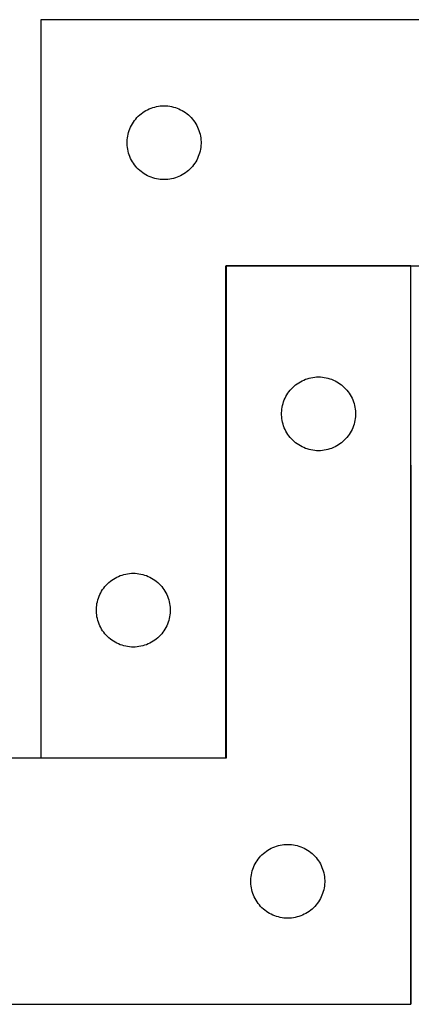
# Model space of a CAD drawing. Header units: millimetres. Extents: x 7 to 1491, y 7 to 438.
# Tile 2 of 6: x 399 to 558, y 37 to 438. Entities that reach past the tile are written whole.
import ezdxf

# ---------------------------------------------------------------- set-up
doc = ezdxf.new("R2010")
doc.units = ezdxf.units.MM
doc.layers.add('COMMON', color=5, linetype='CONTINUOUS', true_color=0x0000ff)
doc.layers.add('CUT', color=7, linetype='CONTINUOUS', true_color=0x000000)

msp = doc.modelspace()

# ---------------------------------------------------------------- linework, layer by layer
at = {"layer": 'COMMON'}
for p, q in [((482.791049, 337.455083), (482.791049, 137.655084)), ((557.89105, 337.555084), (482.89105, 337.555084)), ((557.991051, 37.455083), (557.991051, 256.549378)), ((482.691049, 137.555084), (407.691049, 137.555084))]:
    msp.add_line(p, q, dxfattribs=at)
at = {"layer": 'CUT'}
for p, q in [((407.691049, 437.655084), (407.691049, 137.655084)), ((657.691049, 437.655084), (407.691049, 437.655084)), ((448.999733, 399.880509), (449.640606, 400.311718)), ((449.640606, 400.311718), (450.302828, 400.709363)), ((450.302828, 400.709363), (450.984642, 401.07239)), ((450.984642, 401.07239), (451.684241, 401.399838)), ((451.684241, 401.399838), (452.399768, 401.690837)), ((452.399768, 401.690837), (453.129327, 401.944615)), ((453.129327, 401.944615), (453.870982, 402.1605)), ((453.870982, 402.1605), (454.622768, 402.33792)), ((454.622768, 402.33792), (455.382691, 402.476403)), ((455.382691, 402.476403), (456.148734, 402.575582)), ((456.148734, 402.575582), (456.918868, 402.635196)), ((456.918868, 402.635196), (457.691049, 402.655084)), ((457.691049, 402.655084), (458.463231, 402.635196)), ((458.463231, 402.635196), (459.233364, 402.575582)), ((459.233364, 402.575582), (459.999408, 402.476403)), ((459.999408, 402.476403), (460.75933, 402.33792)), ((460.75933, 402.33792), (461.511116, 402.1605)), ((461.511116, 402.1605), (462.252772, 401.944615)), ((462.252772, 401.944615), (462.982331, 401.690837)), ((462.982331, 401.690837), (463.697858, 401.399838)), ((463.697858, 401.399838), (464.397456, 401.07239)), ((464.397456, 401.07239), (465.07927, 400.709363)), ((465.07927, 400.709363), (465.741492, 400.311718)), ((465.741492, 400.311718), (466.382366, 399.880509)), ((445.245894, 396.02874), (445.693461, 396.658298)), ((445.693461, 396.658298), (446.172843, 397.263982)), ((446.172843, 397.263982), (446.682769, 397.844184)), ((446.682769, 397.844184), (447.221887, 398.397367)), ((447.221887, 398.397367), (447.788767, 398.922063)), ((447.788767, 398.922063), (448.381907, 399.416881)), ((448.381907, 399.416881), (448.999733, 399.880509)), ((466.382366, 399.880509), (467.000191, 399.416881)), ((467.000191, 399.416881), (467.593331, 398.922063)), ((467.593331, 398.922063), (468.160212, 398.397367)), ((468.160212, 398.397367), (468.69933, 397.844184)), ((468.69933, 397.844184), (469.209256, 397.263982)), ((469.209256, 397.263982), (469.688638, 396.658298)), ((469.688638, 396.658298), (470.136204, 396.02874)), ((443.288801, 391.847369), (443.523711, 392.58322)), ((443.523711, 392.58322), (443.79619, 393.306003)), ((443.79619, 393.306003), (444.105515, 394.0138)), ((444.105515, 394.0138), (444.450867, 394.704735)), ((444.450867, 394.704735), (444.83133, 395.376976)), ((444.83133, 395.376976), (445.245894, 396.02874)), ((470.136204, 396.02874), (470.550769, 395.376976)), ((470.550769, 395.376976), (470.931231, 394.704735)), ((470.931231, 394.704735), (471.276583, 394.0138)), ((471.276583, 394.0138), (471.585909, 393.306003)), ((471.585909, 393.306003), (471.858388, 392.58322)), ((471.858388, 392.58322), (472.093297, 391.847369)), ((442.696022, 388.041303), (442.735786, 388.812716)), ((442.735786, 388.812716), (442.815209, 389.58106)), ((442.815209, 389.58106), (442.93408, 390.344296)), ((442.93408, 390.344296), (443.092084, 391.1004)), ((443.092084, 391.1004), (443.288801, 391.847369)), ((472.093297, 391.847369), (472.290015, 391.1004)), ((472.290015, 391.1004), (472.448019, 390.344296)), ((472.448019, 390.344296), (472.566889, 389.58106)), ((472.566889, 389.58106), (472.646312, 388.812716)), ((472.646312, 388.812716), (472.686076, 388.041303)), ((442.696022, 387.268866), (442.696022, 388.041303)), ((442.735786, 386.497452), (442.696022, 387.268866)), ((442.815209, 385.729109), (442.735786, 386.497452)), ((442.93408, 384.965873), (442.815209, 385.729109)), ((443.092084, 384.209768), (442.93408, 384.965873)), ((443.288801, 383.4628), (443.092084, 384.209768)), ((472.290015, 384.209768), (472.093297, 383.4628)), ((472.448019, 384.965873), (472.290015, 384.209768)), ((472.566889, 385.729109), (472.448019, 384.965873)), ((472.646312, 386.497452), (472.566889, 385.729109)), ((472.686076, 387.268866), (472.646312, 386.497452)), ((472.686076, 388.041303), (472.686076, 387.268866)), ((443.523711, 382.726949), (443.288801, 383.4628)), ((443.79619, 382.004166), (443.523711, 382.726949)), ((444.105515, 381.296368), (443.79619, 382.004166)), ((444.450867, 380.605433), (444.105515, 381.296368)), ((444.83133, 379.933192), (444.450867, 380.605433)), ((470.931231, 380.605433), (470.550769, 379.933192)), ((471.276583, 381.296368), (470.931231, 380.605433)), ((471.585909, 382.004166), (471.276583, 381.296368)), ((471.858388, 382.726949), (471.585909, 382.004166)), ((472.093297, 383.4628), (471.858388, 382.726949)), ((445.245894, 379.281428), (444.83133, 379.933192)), ((445.693461, 378.65187), (445.245894, 379.281428)), ((446.172843, 378.046187), (445.693461, 378.65187)), ((446.682769, 377.465984), (446.172843, 378.046187)), ((447.221887, 376.912801), (446.682769, 377.465984)), ((447.788767, 376.388105), (447.221887, 376.912801)), ((448.381907, 375.893287), (447.788767, 376.388105)), ((467.593331, 376.388105), (467.000191, 375.893287)), ((468.160212, 376.912801), (467.593331, 376.388105)), ((468.69933, 377.465984), (468.160212, 376.912801)), ((469.209256, 378.046187), (468.69933, 377.465984)), ((469.688638, 378.65187), (469.209256, 378.046187)), ((470.136204, 379.281428), (469.688638, 378.65187)), ((470.550769, 379.933192), (470.136204, 379.281428)), ((448.999733, 375.429659), (448.381907, 375.893287)), ((449.640606, 374.998451), (448.999733, 375.429659)), ((450.302828, 374.600806), (449.640606, 374.998451)), ((450.984642, 374.237778), (450.302828, 374.600806)), ((451.684241, 373.910331), (450.984642, 374.237778)), ((452.399768, 373.619332), (451.684241, 373.910331)), ((453.129327, 373.365554), (452.399768, 373.619332)), ((453.870982, 373.149668), (453.129327, 373.365554)), ((454.622768, 372.972249), (453.870982, 373.149668)), ((455.382691, 372.833766), (454.622768, 372.972249)), ((456.148734, 372.734586), (455.382691, 372.833766)), ((456.918868, 372.674973), (456.148734, 372.734586)), ((457.691049, 372.655084), (456.918868, 372.674973)), ((458.463231, 372.674973), (457.691049, 372.655084)), ((459.233364, 372.734586), (458.463231, 372.674973)), ((459.999408, 372.833766), (459.233364, 372.734586)), ((460.75933, 372.972249), (459.999408, 372.833766)), ((461.511116, 373.149668), (460.75933, 372.972249)), ((462.252772, 373.365554), (461.511116, 373.149668)), ((462.982331, 373.619332), (462.252772, 373.365554)), ((463.697858, 373.910331), (462.982331, 373.619332)), ((464.397456, 374.237778), (463.697858, 373.910331)), ((465.07927, 374.600806), (464.397456, 374.237778)), ((465.741492, 374.998451), (465.07927, 374.600806)), ((466.382366, 375.429659), (465.741492, 374.998451)), ((467.000191, 375.893287), (466.382366, 375.429659)), ((482.691049, 137.655084), (482.691049, 337.655084)), ((482.691049, 337.655084), (657.691049, 337.655084)), ((557.89105, 337.455083), (482.89105, 337.455083)), ((482.89105, 337.455083), (482.89105, 137.455083)), ((557.89105, 37.455083), (557.89105, 337.455083)), ((517.322769, 292.137919), (518.082692, 292.276402)), ((518.082692, 292.276402), (518.848735, 292.375581)), ((518.848735, 292.375581), (519.618869, 292.435195)), ((519.618869, 292.435195), (520.39105, 292.455083)), ((520.39105, 292.455083), (521.163232, 292.435195)), ((521.163232, 292.435195), (521.933365, 292.375581)), ((521.933365, 292.375581), (522.699409, 292.276402)), ((522.699409, 292.276402), (523.459331, 292.137919)), ((509.38277, 287.644183), (509.921888, 288.197366)), ((509.921888, 288.197366), (510.488768, 288.722062)), ((510.488768, 288.722062), (511.081908, 289.21688)), ((511.081908, 289.21688), (511.699734, 289.680508)), ((511.699734, 289.680508), (512.340607, 290.111717)), ((512.340607, 290.111717), (513.002829, 290.509362)), ((513.002829, 290.509362), (513.684643, 290.872389)), ((513.684643, 290.872389), (514.384242, 291.199837)), ((514.384242, 291.199837), (515.099769, 291.490836)), ((515.099769, 291.490836), (515.829328, 291.744614)), ((515.829328, 291.744614), (516.570983, 291.960499)), ((516.570983, 291.960499), (517.322769, 292.137919)), ((523.459331, 292.137919), (524.211117, 291.960499)), ((524.211117, 291.960499), (524.952773, 291.744614)), ((524.952773, 291.744614), (525.682332, 291.490836)), ((525.682332, 291.490836), (526.397859, 291.199837)), ((526.397859, 291.199837), (527.097457, 290.872389)), ((527.097457, 290.872389), (527.779271, 290.509362)), ((527.779271, 290.509362), (528.441493, 290.111717)), ((528.441493, 290.111717), (529.082367, 289.680508)), ((529.082367, 289.680508), (529.700192, 289.21688)), ((529.700192, 289.21688), (530.293332, 288.722062)), ((530.293332, 288.722062), (530.860213, 288.197366)), ((530.860213, 288.197366), (531.399331, 287.644183)), ((506.805516, 283.813799), (507.150868, 284.504734)), ((507.150868, 284.504734), (507.531331, 285.176975)), ((507.531331, 285.176975), (507.945895, 285.828739)), ((507.945895, 285.828739), (508.393462, 286.458297)), ((508.393462, 286.458297), (508.872844, 287.063981)), ((508.872844, 287.063981), (509.38277, 287.644183)), ((531.399331, 287.644183), (531.909257, 287.063981)), ((531.909257, 287.063981), (532.388639, 286.458297)), ((532.388639, 286.458297), (532.836205, 285.828739)), ((532.836205, 285.828739), (533.25077, 285.176975)), ((533.25077, 285.176975), (533.631232, 284.504734)), ((533.631232, 284.504734), (533.976584, 283.813799)), ((505.51521, 279.381059), (505.634081, 280.144295)), ((505.634081, 280.144295), (505.792085, 280.900399)), ((505.792085, 280.900399), (505.988802, 281.647368)), ((505.988802, 281.647368), (506.223712, 282.383219)), ((506.223712, 282.383219), (506.496191, 283.106002)), ((506.496191, 283.106002), (506.805516, 283.813799)), ((533.976584, 283.813799), (534.28591, 283.106002)), ((534.28591, 283.106002), (534.558389, 282.383219)), ((534.558389, 282.383219), (534.793298, 281.647368)), ((534.793298, 281.647368), (534.990016, 280.900399)), ((534.990016, 280.900399), (535.14802, 280.144295)), ((535.14802, 280.144295), (535.26689, 279.381059)), ((505.396023, 277.841302), (505.435787, 278.612715)), ((505.396023, 277.068865), (505.396023, 277.841302)), ((505.435787, 276.297451), (505.396023, 277.068865)), ((505.435787, 278.612715), (505.51521, 279.381059)), ((505.51521, 275.529108), (505.435787, 276.297451)), ((535.26689, 279.381059), (535.346313, 278.612715)), ((535.346313, 276.297451), (535.26689, 275.529108)), ((535.346313, 278.612715), (535.386077, 277.841302)), ((535.386077, 277.068865), (535.346313, 276.297451)), ((535.386077, 277.841302), (535.386077, 277.068865)), ((505.634081, 274.765872), (505.51521, 275.529108)), ((505.792085, 274.009767), (505.634081, 274.765872)), ((505.988802, 273.262799), (505.792085, 274.009767)), ((506.223712, 272.526948), (505.988802, 273.262799)), ((506.496191, 271.804165), (506.223712, 272.526948)), ((534.558389, 272.526948), (534.28591, 271.804165)), ((534.793298, 273.262799), (534.558389, 272.526948)), ((534.990016, 274.009767), (534.793298, 273.262799)), ((535.14802, 274.765872), (534.990016, 274.009767)), ((535.26689, 275.529108), (535.14802, 274.765872)), ((506.805516, 271.096367), (506.496191, 271.804165)), ((507.150868, 270.405432), (506.805516, 271.096367)), ((507.531331, 269.733191), (507.150868, 270.405432)), ((507.945895, 269.081427), (507.531331, 269.733191)), ((508.393462, 268.451869), (507.945895, 269.081427)), ((508.872844, 267.846186), (508.393462, 268.451869)), ((532.388639, 268.451869), (531.909257, 267.846186)), ((532.836205, 269.081427), (532.388639, 268.451869)), ((533.25077, 269.733191), (532.836205, 269.081427)), ((533.631232, 270.405432), (533.25077, 269.733191)), ((533.976584, 271.096367), (533.631232, 270.405432)), ((534.28591, 271.804165), (533.976584, 271.096367)), ((509.38277, 267.265983), (508.872844, 267.846186)), ((509.921888, 266.7128), (509.38277, 267.265983)), ((510.488768, 266.188104), (509.921888, 266.7128)), ((511.081908, 265.693286), (510.488768, 266.188104)), ((511.699734, 265.229658), (511.081908, 265.693286)), ((512.340607, 264.79845), (511.699734, 265.229658)), ((513.002829, 264.400805), (512.340607, 264.79845)), ((513.684643, 264.037777), (513.002829, 264.400805)), ((527.779271, 264.400805), (527.097457, 264.037777)), ((528.441493, 264.79845), (527.779271, 264.400805)), ((529.082367, 265.229658), (528.441493, 264.79845)), ((529.700192, 265.693286), (529.082367, 265.229658)), ((530.293332, 266.188104), (529.700192, 265.693286)), ((530.860213, 266.7128), (530.293332, 266.188104)), ((531.399331, 267.265983), (530.860213, 266.7128)), ((531.909257, 267.846186), (531.399331, 267.265983)), ((514.384242, 263.71033), (513.684643, 264.037777)), ((515.099769, 263.419331), (514.384242, 263.71033)), ((515.829328, 263.165553), (515.099769, 263.419331)), ((516.570983, 262.949667), (515.829328, 263.165553)), ((517.322769, 262.772248), (516.570983, 262.949667)), ((518.082692, 262.633765), (517.322769, 262.772248)), ((518.848735, 262.534585), (518.082692, 262.633765)), ((519.618869, 262.474972), (518.848735, 262.534585)), ((520.39105, 262.455083), (519.618869, 262.474972)), ((521.163232, 262.474972), (520.39105, 262.455083)), ((521.933365, 262.534585), (521.163232, 262.474972)), ((522.699409, 262.633765), (521.933365, 262.534585)), ((523.459331, 262.772248), (522.699409, 262.633765)), ((524.211117, 262.949667), (523.459331, 262.772248)), ((524.952773, 263.165553), (524.211117, 262.949667)), ((525.682332, 263.419331), (524.952773, 263.165553)), ((526.397859, 263.71033), (525.682332, 263.419331)), ((527.097457, 264.037777), (526.397859, 263.71033)), ((440.629327, 211.944615), (441.370982, 212.1605)), ((441.370982, 212.1605), (442.122768, 212.33792)), ((442.122768, 212.33792), (442.882691, 212.476403)), ((442.882691, 212.476403), (443.648734, 212.575582)), ((443.648734, 212.575582), (444.418868, 212.635196)), ((444.418868, 212.635196), (445.191049, 212.655084)), ((445.191049, 212.655084), (445.963231, 212.635196)), ((445.963231, 212.635196), (446.733364, 212.575582)), ((446.733364, 212.575582), (447.499408, 212.476403)), ((447.499408, 212.476403), (448.25933, 212.33792)), ((448.25933, 212.33792), (449.011116, 212.1605)), ((449.011116, 212.1605), (449.752772, 211.944615)), ((434.182769, 207.844184), (434.721887, 208.397367)), ((434.721887, 208.397367), (435.288767, 208.922063)), ((435.288767, 208.922063), (435.881907, 209.416881)), ((435.881907, 209.416881), (436.499733, 209.880509)), ((436.499733, 209.880509), (437.140606, 210.311718)), ((437.140606, 210.311718), (437.802828, 210.709363)), ((437.802828, 210.709363), (438.484642, 211.07239)), ((438.484642, 211.07239), (439.184241, 211.399838)), ((439.184241, 211.399838), (439.899768, 211.690837)), ((439.899768, 211.690837), (440.629327, 211.944615)), ((449.752772, 211.944615), (450.482331, 211.690837)), ((450.482331, 211.690837), (451.197858, 211.399838)), ((451.197858, 211.399838), (451.897456, 211.07239)), ((451.897456, 211.07239), (452.57927, 210.709363)), ((452.57927, 210.709363), (453.241492, 210.311718)), ((453.241492, 210.311718), (453.882366, 209.880509)), ((453.882366, 209.880509), (454.500191, 209.416881)), ((454.500191, 209.416881), (455.093331, 208.922063)), ((455.093331, 208.922063), (455.660212, 208.397367)), ((455.660212, 208.397367), (456.19933, 207.844184)), ((431.605515, 204.0138), (431.950867, 204.704735)), ((431.950867, 204.704735), (432.33133, 205.376976)), ((432.33133, 205.376976), (432.745894, 206.02874)), ((432.745894, 206.02874), (433.193461, 206.658298)), ((433.193461, 206.658298), (433.672843, 207.263982)), ((433.672843, 207.263982), (434.182769, 207.844184)), ((456.19933, 207.844184), (456.709256, 207.263982)), ((456.709256, 207.263982), (457.188638, 206.658298)), ((457.188638, 206.658298), (457.636204, 206.02874)), ((457.636204, 206.02874), (458.050769, 205.376976)), ((458.050769, 205.376976), (458.431231, 204.704735)), ((458.431231, 204.704735), (458.776583, 204.0138)), ((430.315209, 199.58106), (430.43408, 200.344296)), ((430.43408, 200.344296), (430.592084, 201.1004)), ((430.592084, 201.1004), (430.788801, 201.847369)), ((430.788801, 201.847369), (431.023711, 202.58322)), ((431.023711, 202.58322), (431.29619, 203.306003)), ((431.29619, 203.306003), (431.605515, 204.0138)), ((458.776583, 204.0138), (459.085909, 203.306003)), ((459.085909, 203.306003), (459.358388, 202.58322)), ((459.358388, 202.58322), (459.593297, 201.847369)), ((459.593297, 201.847369), (459.790015, 201.1004)), ((459.790015, 201.1004), (459.948019, 200.344296)), ((459.948019, 200.344296), (460.066889, 199.58106)), ((430.196022, 198.041303), (430.235786, 198.812716)), ((430.196022, 197.268866), (430.196022, 198.041303)), ((430.235786, 196.497452), (430.196022, 197.268866)), ((430.235786, 198.812716), (430.315209, 199.58106)), ((430.315209, 195.729109), (430.235786, 196.497452)), ((460.066889, 199.58106), (460.146312, 198.812716)), ((460.146312, 196.497452), (460.066889, 195.729109)), ((460.146312, 198.812716), (460.186076, 198.041303)), ((460.186076, 197.268866), (460.146312, 196.497452)), ((460.186076, 198.041303), (460.186076, 197.268866)), ((430.43408, 194.965873), (430.315209, 195.729109)), ((430.592084, 194.209768), (430.43408, 194.965873)), ((430.788801, 193.4628), (430.592084, 194.209768)), ((431.023711, 192.726949), (430.788801, 193.4628)), ((431.29619, 192.004166), (431.023711, 192.726949)), ((459.358388, 192.726949), (459.085909, 192.004166)), ((459.593297, 193.4628), (459.358388, 192.726949)), ((459.790015, 194.209768), (459.593297, 193.4628)), ((459.948019, 194.965873), (459.790015, 194.209768)), ((460.066889, 195.729109), (459.948019, 194.965873)), ((431.605515, 191.296368), (431.29619, 192.004166)), ((431.950867, 190.605433), (431.605515, 191.296368)), ((432.33133, 189.933192), (431.950867, 190.605433)), ((432.745894, 189.281428), (432.33133, 189.933192)), ((433.193461, 188.65187), (432.745894, 189.281428)), ((433.672843, 188.046187), (433.193461, 188.65187)), ((457.188638, 188.65187), (456.709256, 188.046187)), ((457.636204, 189.281428), (457.188638, 188.65187)), ((458.050769, 189.933192), (457.636204, 189.281428)), ((458.431231, 190.605433), (458.050769, 189.933192)), ((458.776583, 191.296368), (458.431231, 190.605433)), ((459.085909, 192.004166), (458.776583, 191.296368)), ((434.182769, 187.465984), (433.672843, 188.046187)), ((434.721887, 186.912801), (434.182769, 187.465984)), ((435.288767, 186.388105), (434.721887, 186.912801)), ((435.881907, 185.893287), (435.288767, 186.388105)), ((436.499733, 185.429659), (435.881907, 185.893287)), ((437.140606, 184.998451), (436.499733, 185.429659)), ((437.802828, 184.600806), (437.140606, 184.998451)), ((438.484642, 184.237778), (437.802828, 184.600806)), ((439.184241, 183.910331), (438.484642, 184.237778)), ((451.897456, 184.237778), (451.197858, 183.910331)), ((452.57927, 184.600806), (451.897456, 184.237778)), ((453.241492, 184.998451), (452.57927, 184.600806)), ((453.882366, 185.429659), (453.241492, 184.998451)), ((454.500191, 185.893287), (453.882366, 185.429659)), ((455.093331, 186.388105), (454.500191, 185.893287)), ((455.660212, 186.912801), (455.093331, 186.388105)), ((456.19933, 187.465984), (455.660212, 186.912801)), ((456.709256, 188.046187), (456.19933, 187.465984)), ((439.899768, 183.619332), (439.184241, 183.910331)), ((440.629327, 183.365554), (439.899768, 183.619332)), ((441.370982, 183.149668), (440.629327, 183.365554)), ((442.122768, 182.972249), (441.370982, 183.149668)), ((442.882691, 182.833766), (442.122768, 182.972249)), ((443.648734, 182.734586), (442.882691, 182.833766)), ((444.418868, 182.674973), (443.648734, 182.734586)), ((445.191049, 182.655084), (444.418868, 182.674973)), ((445.963231, 182.674973), (445.191049, 182.655084)), ((446.733364, 182.734586), (445.963231, 182.674973)), ((447.499408, 182.833766), (446.733364, 182.734586)), ((448.25933, 182.972249), (447.499408, 182.833766)), ((449.011116, 183.149668), (448.25933, 182.972249)), ((449.752772, 183.365554), (449.011116, 183.149668)), ((450.482331, 183.619332), (449.752772, 183.365554)), ((451.197858, 183.910331), (450.482331, 183.619332)), ((482.89105, 137.455083), (307.89105, 137.455083)), ((407.691049, 137.655084), (482.691049, 137.655084)), ((499.199734, 99.680508), (499.840607, 100.111717)), ((499.840607, 100.111717), (500.502829, 100.509362)), ((500.502829, 100.509362), (501.184643, 100.872389)), ((501.184643, 100.872389), (501.884242, 101.199837)), ((501.884242, 101.199837), (502.599769, 101.490836)), ((502.599769, 101.490836), (503.329328, 101.744614)), ((503.329328, 101.744614), (504.070983, 101.960499)), ((504.070983, 101.960499), (504.822769, 102.137919)), ((504.822769, 102.137919), (505.582692, 102.276402)), ((505.582692, 102.276402), (506.348735, 102.375581)), ((506.348735, 102.375581), (507.118869, 102.435195)), ((507.118869, 102.435195), (507.89105, 102.455083)), ((507.89105, 102.455083), (508.663232, 102.435195)), ((508.663232, 102.435195), (509.433365, 102.375581)), ((509.433365, 102.375581), (510.199409, 102.276402)), ((510.199409, 102.276402), (510.959331, 102.137919)), ((510.959331, 102.137919), (511.711117, 101.960499)), ((511.711117, 101.960499), (512.452773, 101.744614)), ((512.452773, 101.744614), (513.182332, 101.490836)), ((513.182332, 101.490836), (513.897859, 101.199837)), ((513.897859, 101.199837), (514.597457, 100.872389)), ((514.597457, 100.872389), (515.279271, 100.509362)), ((515.279271, 100.509362), (515.941493, 100.111717)), ((515.941493, 100.111717), (516.582367, 99.680508)), ((495.445895, 95.828739), (495.893462, 96.458297)), ((495.893462, 96.458297), (496.372844, 97.063981)), ((496.372844, 97.063981), (496.88277, 97.644183)), ((496.88277, 97.644183), (497.421888, 98.197366)), ((497.421888, 98.197366), (497.988768, 98.722062)), ((497.988768, 98.722062), (498.581908, 99.21688)), ((498.581908, 99.21688), (499.199734, 99.680508)), ((516.582367, 99.680508), (517.200192, 99.21688)), ((517.200192, 99.21688), (517.793332, 98.722062)), ((517.793332, 98.722062), (518.360213, 98.197366)), ((518.360213, 98.197366), (518.899331, 97.644183)), ((518.899331, 97.644183), (519.409257, 97.063981)), ((519.409257, 97.063981), (519.888639, 96.458297)), ((519.888639, 96.458297), (520.336205, 95.828739)), ((493.488802, 91.647368), (493.723712, 92.383219)), ((493.723712, 92.383219), (493.996191, 93.106002)), ((493.996191, 93.106002), (494.305516, 93.813799)), ((494.305516, 93.813799), (494.650868, 94.504734)), ((494.650868, 94.504734), (495.031331, 95.176975)), ((495.031331, 95.176975), (495.445895, 95.828739)), ((520.336205, 95.828739), (520.75077, 95.176975)), ((520.75077, 95.176975), (521.131232, 94.504734)), ((521.131232, 94.504734), (521.476584, 93.813799)), ((521.476584, 93.813799), (521.78591, 93.106002)), ((521.78591, 93.106002), (522.058389, 92.383219)), ((522.058389, 92.383219), (522.293298, 91.647368)), ((492.896023, 87.841302), (492.935787, 88.612715)), ((492.935787, 88.612715), (493.01521, 89.381059)), ((493.01521, 89.381059), (493.134081, 90.144295)), ((493.134081, 90.144295), (493.292085, 90.900399)), ((493.292085, 90.900399), (493.488802, 91.647368)), ((522.293298, 91.647368), (522.490016, 90.900399)), ((522.490016, 90.900399), (522.64802, 90.144295)), ((522.64802, 90.144295), (522.76689, 89.381059)), ((522.76689, 89.381059), (522.846313, 88.612715)), ((522.846313, 88.612715), (522.886077, 87.841302)), ((492.896023, 87.068865), (492.896023, 87.841302)), ((492.935787, 86.297451), (492.896023, 87.068865)), ((493.01521, 85.529108), (492.935787, 86.297451)), ((493.134081, 84.765872), (493.01521, 85.529108)), ((493.292085, 84.009767), (493.134081, 84.765872)), ((522.64802, 84.765872), (522.490016, 84.009767)), ((522.76689, 85.529108), (522.64802, 84.765872)), ((522.846313, 86.297451), (522.76689, 85.529108)), ((522.886077, 87.068865), (522.846313, 86.297451)), ((522.886077, 87.841302), (522.886077, 87.068865)), ((493.488802, 83.262799), (493.292085, 84.009767)), ((493.723712, 82.526948), (493.488802, 83.262799)), ((493.996191, 81.804165), (493.723712, 82.526948)), ((494.305516, 81.096367), (493.996191, 81.804165)), ((494.650868, 80.405432), (494.305516, 81.096367)), ((495.031331, 79.733191), (494.650868, 80.405432)), ((521.131232, 80.405432), (520.75077, 79.733191)), ((521.476584, 81.096367), (521.131232, 80.405432)), ((521.78591, 81.804165), (521.476584, 81.096367)), ((522.058389, 82.526948), (521.78591, 81.804165)), ((522.293298, 83.262799), (522.058389, 82.526948)), ((522.490016, 84.009767), (522.293298, 83.262799)), ((495.445895, 79.081427), (495.031331, 79.733191)), ((495.893462, 78.451869), (495.445895, 79.081427)), ((496.372844, 77.846186), (495.893462, 78.451869)), ((496.88277, 77.265983), (496.372844, 77.846186)), ((497.421888, 76.7128), (496.88277, 77.265983)), ((497.988768, 76.188104), (497.421888, 76.7128)), ((498.581908, 75.693286), (497.988768, 76.188104)), ((517.793332, 76.188104), (517.200192, 75.693286)), ((518.360213, 76.7128), (517.793332, 76.188104)), ((518.899331, 77.265983), (518.360213, 76.7128)), ((519.409257, 77.846186), (518.899331, 77.265983)), ((519.888639, 78.451869), (519.409257, 77.846186)), ((520.336205, 79.081427), (519.888639, 78.451869)), ((520.75077, 79.733191), (520.336205, 79.081427)), ((499.199734, 75.229658), (498.581908, 75.693286)), ((499.840607, 74.79845), (499.199734, 75.229658)), ((500.502829, 74.400805), (499.840607, 74.79845)), ((501.184643, 74.037777), (500.502829, 74.400805)), ((501.884242, 73.71033), (501.184643, 74.037777)), ((502.599769, 73.419331), (501.884242, 73.71033)), ((503.329328, 73.165553), (502.599769, 73.419331)), ((504.070983, 72.949667), (503.329328, 73.165553)), ((504.822769, 72.772248), (504.070983, 72.949667)), ((505.582692, 72.633765), (504.822769, 72.772248)), ((506.348735, 72.534585), (505.582692, 72.633765)), ((507.118869, 72.474972), (506.348735, 72.534585)), ((507.89105, 72.455083), (507.118869, 72.474972)), ((508.663232, 72.474972), (507.89105, 72.455083)), ((509.433365, 72.534585), (508.663232, 72.474972)), ((510.199409, 72.633765), (509.433365, 72.534585)), ((510.959331, 72.772248), (510.199409, 72.633765)), ((511.711117, 72.949667), (510.959331, 72.772248)), ((512.452773, 73.165553), (511.711117, 72.949667)), ((513.182332, 73.419331), (512.452773, 73.165553)), ((513.897859, 73.71033), (513.182332, 73.419331)), ((514.597457, 74.037777), (513.897859, 73.71033)), ((515.279271, 74.400805), (514.597457, 74.037777)), ((515.941493, 74.79845), (515.279271, 74.400805)), ((516.582367, 75.229658), (515.941493, 74.79845)), ((517.200192, 75.693286), (516.582367, 75.229658)), ((307.89105, 37.455083), (557.89105, 37.455083))]:
    msp.add_line(p, q, dxfattribs=at)

doc.saveas('drawing.dxf')
